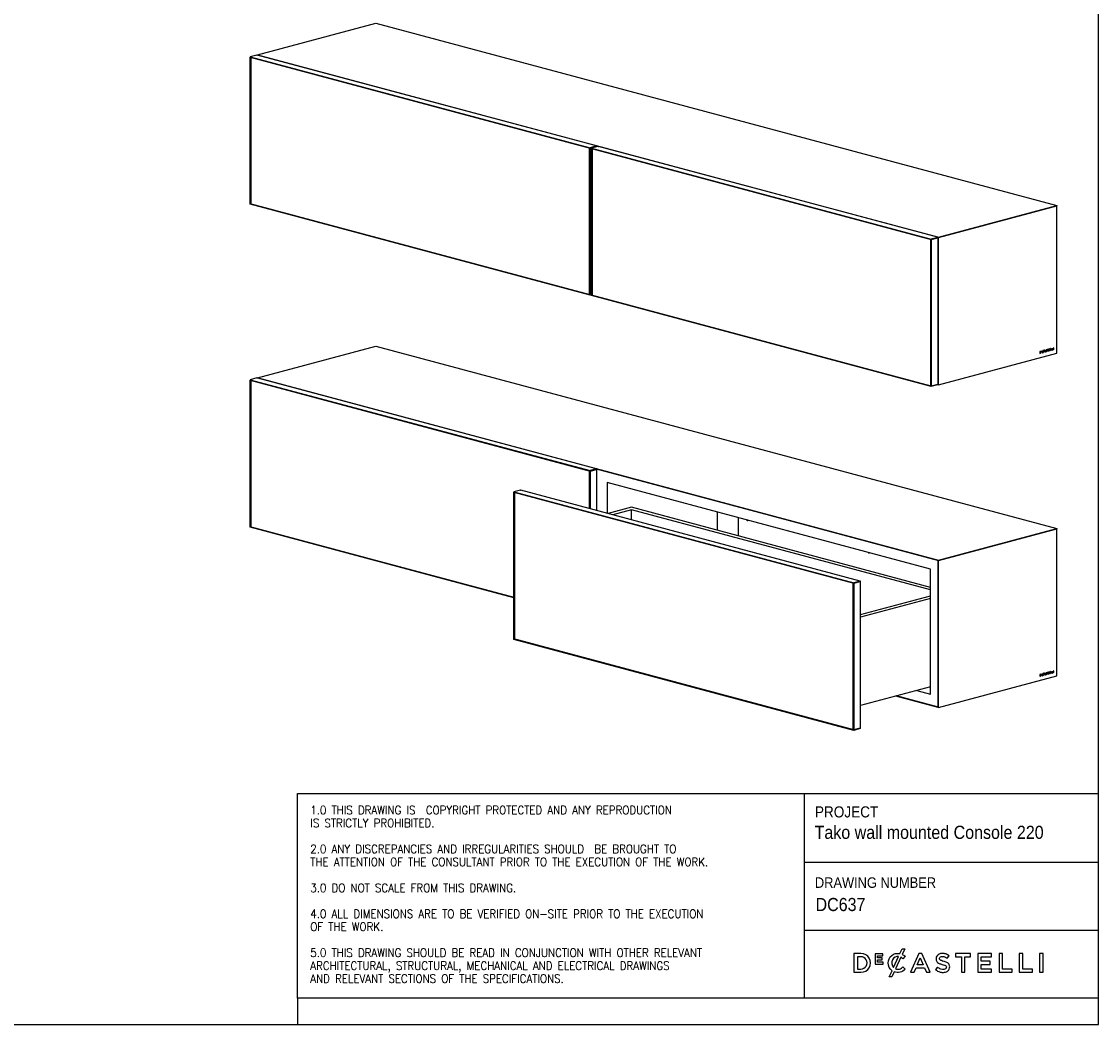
# Model space of a CAD drawing. Header units: millimetres. Extents: x 60 to 4980, y 60 to 3504.
# Tile 2 of 3: x 2520 to 4980, y 60 to 2352. Entities that reach past the tile are written whole.
import ezdxf

# ---------------------------------------------------------------- set-up
doc = ezdxf.new("R2010")
doc.units = ezdxf.units.MM
doc.header["$LTSCALE"] = 12
doc.linetypes.add('SLD-Solido', pattern=[0])
doc.layers.add('NOTE', color=3, linetype='SLD-Solido')
doc.layers.add('SCHIZZI', color=9, linetype='Continuous')
doc.styles.add('SLDTEXTSTYLE0', font='GOTHIC.TTF', dxfattribs={"width": 0.913})
doc.styles.add('SLDTEXTSTYLE1', font='romans__.ttf', dxfattribs={"width": 0.893})

msp = doc.modelspace()

# ---------------------------------------------------------------- linework, layer by layer
for p, q in [((3059.21, 2276.3), (3329.33, 2348.66)), ((3329.33, 2348.66), (4884.96, 1931.89)), ((3057.44, 2275.82), (3042.6, 2271.84)), ((3042.6, 2271.84), (3818.64, 2063.93)), ((3042.6, 2271.84), (3042.6, 2270.88)), ((3042.6, 2270.88), (3818.64, 2062.97)), ((3042.6, 2270.78), (3042.77, 2270.83)), ((3042.6, 2270.78), (3043.3, 2270.6)), ((3042.6, 1935.7), (3042.6, 2270.78)), ((3043.48, 2270.64), (3043.3, 2270.6)), ((3043.3, 1935.51), (3043.3, 2270.6)), ((3044.36, 2270.3), (3043.66, 2270.12)), ((3817.58, 2062.77), (3043.66, 2270.12)), ((3043.66, 2270.12), (3043.66, 1935.8)), ((3817.94, 2063.06), (3044.36, 2270.3)), ((3047.06, 2269.69), (3046.87, 2269.63)), ((3057.44, 2275.82), (3058.3, 2275.73)), ((3833.67, 2068.01), (3058.3, 2275.74)), ((3059.21, 2276.3), (4614.85, 1859.52)), ((3059.21, 2275.49), (3059.21, 2276.3)), ((3833.49, 2067.91), (3818.64, 2063.93)), ((3833.49, 2066.95), (3818.64, 2062.97)), ((3818.64, 2062.87), (3833.49, 2066.85)), ((3837.03, 2066.96), (3822.18, 2062.99)), ((3833.49, 2066.85), (3833.28, 2066.91)), ((3833.49, 2067.91), (3833.49, 2066.95)), ((3836.1, 2066.71), (3833.74, 2067.35)), ((3833.78, 2067.82), (3837, 2066.96)), ((3834.08, 2066.17), (3834.08, 2066.8)), ((3837.03, 2066.96), (3837.88, 2066.87)), ((4613.26, 1859.15), (3837.88, 2066.88)), ((3817.94, 2062.87), (3817.58, 2062.77)), ((3817.58, 1728.46), (3817.58, 2062.77)), ((3818.12, 2063.11), (3817.94, 2063.06)), ((3818.64, 2062.87), (3817.94, 2063.06)), ((3817.94, 2063.06), (3817.94, 1727.98)), ((3818.64, 2063.93), (3818.64, 2062.97)), ((3818.64, 2062.87), (3818.64, 1727.79)), ((3822.18, 2062.99), (4598.23, 1855.07)), ((3822.18, 2062.99), (3822.18, 2062.02)), ((3822.18, 2062.02), (4598.23, 1854.11)), ((3822.18, 2061.93), (3822.36, 2061.97)), ((3822.18, 2061.93), (3822.89, 2061.74)), ((3822.18, 1726.84), (3822.18, 2061.93)), ((3823.07, 2061.78), (3822.89, 2061.74)), ((3822.89, 1726.65), (3822.89, 2061.74)), ((3823.95, 2061.45), (3823.24, 2061.26)), ((4597.17, 1853.91), (3823.24, 2061.26)), ((3823.24, 2061.26), (3823.24, 1726.94)), ((4597.52, 1854.2), (3823.95, 2061.45)), ((3826.65, 2060.83), (3826.45, 2060.77)), ((3042.6, 1935.7), (3043.3, 1935.51)), ((3042.77, 1935.65), (3042.6, 1935.6)), ((3818.64, 1727.69), (3042.6, 1935.6)), ((3042.6, 1934.64), (3042.6, 1935.6)), ((3818.64, 1726.73), (3042.6, 1934.64)), ((3044.02, 1935.7), (3043.3, 1935.51)), ((3043.66, 1935.8), (3817.58, 1728.46)), ((4614.85, 1859.52), (4884.96, 1931.89)), ((4614.85, 1858.56), (4884.96, 1930.93)), ((4884.96, 1931.89), (4884.96, 1930.93)), ((4884.96, 1594.69), (4884.96, 1930.93)), ((4597.52, 1854.01), (4597.17, 1853.91)), ((4597.17, 1519.6), (4597.17, 1853.91)), ((4597.7, 1854.25), (4597.52, 1854.2)), ((4598.23, 1854.01), (4597.52, 1854.2)), ((4597.52, 1854.2), (4597.52, 1519.12)), ((4613.08, 1859.05), (4598.23, 1855.07)), ((4613.08, 1858.09), (4598.23, 1854.11)), ((4598.23, 1854.01), (4613.08, 1857.99)), ((4598.23, 1855.07), (4598.23, 1854.11)), ((4598.23, 1854.01), (4598.23, 1518.93)), ((4613.08, 1857.99), (4612.9, 1858.04)), ((4613.08, 1859.05), (4613.08, 1858.09)), ((4613.79, 1858.36), (4613.32, 1858.49)), ((4613.36, 1858.96), (4614.85, 1858.56)), ((4613.67, 1523.72), (4613.67, 1857.94)), ((4613.79, 1858.36), (4614.14, 1858.46)), ((4613.79, 1524.05), (4613.79, 1858.36)), ((4614.14, 1522.51), (4614.14, 1858.75)), ((4614.14, 1858.75), (4614.85, 1858.56)), ((4614.85, 1859.52), (4614.85, 1858.56)), ((4614.85, 1522.32), (4614.85, 1858.56)), ((3817.94, 1728.55), (3817.58, 1728.46)), ((3818.64, 1727.79), (3817.94, 1727.98)), ((3818.64, 1727.79), (3822.18, 1728.73)), ((3822.18, 1728.64), (3818.64, 1727.69)), ((3818.64, 1726.73), (3818.64, 1727.69)), ((3822.18, 1727.67), (3818.64, 1726.73)), ((3822.18, 1726.84), (3822.89, 1726.65)), ((3822.36, 1726.79), (3822.18, 1726.74)), ((4598.23, 1518.83), (3822.18, 1726.74)), ((3822.18, 1725.78), (3822.18, 1726.74)), ((4598.23, 1517.87), (3822.18, 1725.78)), ((3823.61, 1726.84), (3822.89, 1726.65)), ((3823.24, 1726.94), (4597.17, 1519.6)), ((3059.21, 1538.18), (3329.33, 1610.55)), ((3329.33, 1610.55), (4884.96, 1193.78)), ((4851, 1599.43), (4849.7, 1599.08)), ((4849.7, 1599.08), (4849.7, 1596.73)), ((4849.87, 1598.78), (4850.79, 1599.03)), ((4850.79, 1599.03), (4850.79, 1599.37)), ((4850.79, 1599.03), (4851, 1598.97)), ((4851, 1598.97), (4851, 1599.43)), ((4852.78, 1596.75), (4853.63, 1599.5)), ((4852.9, 1596.59), (4853.79, 1599.49)), ((4853.11, 1596.53), (4854, 1599.43)), ((4853.42, 1599.56), (4853.63, 1599.5)), ((4853.79, 1599.49), (4854, 1599.43)), ((4854.23, 1601.47), (4853.86, 1600.25)), ((4854.02, 1600.24), (4854.41, 1601.52)), ((4854.02, 1600.24), (4854.23, 1600.19)), ((4854.18, 1599.32), (4854.5, 1599.91)), ((4854.23, 1600.19), (4854.66, 1601.58)), ((4854.66, 1601.58), (4854.23, 1601.47)), ((4854.33, 1599.19), (4854.35, 1599.18)), ((4854.35, 1599.18), (4854.71, 1599.85)), ((4854.5, 1599.91), (4854.49, 1599.92)), ((4854.5, 1599.91), (4854.71, 1599.85)), ((4854.71, 1599.85), (4854.7, 1599.86)), ((4857.02, 1601.1), (4855.65, 1596.47)), ((4857.06, 1600.27), (4856.56, 1598.53)), ((4857.27, 1600.21), (4856.77, 1598.47)), ((4857.54, 1601.24), (4857.02, 1601.1)), ((4857.06, 1600.27), (4857.27, 1600.21)), ((4857.78, 1598.75), (4857.27, 1600.21)), ((4858.7, 1597.4), (4857.37, 1601.19)), ((4857.55, 1601.23), (4857.54, 1601.24)), ((4858.91, 1597.34), (4857.55, 1601.23)), ((4859.92, 1600.67), (4859.92, 1600.66)), ((4860.28, 1600.93), (4860.28, 1600.95)), ((4860.5, 1600.88), (4860.5, 1600.89)), ((4860.56, 1600.55), (4860.82, 1600.48)), ((4861.37, 1599.61), (4861.11, 1599.68)), ((4861.43, 1601.49), (4861.17, 1601.56)), ((4861.9, 1602.02), (4861.6, 1602.2)), ((4861.61, 1601.34), (4861.92, 1602.01)), ((4861.64, 1599.23), (4861.64, 1599.21)), ((4861.81, 1601.29), (4861.82, 1601.28)), ((4861.82, 1601.28), (4862.13, 1601.95)), ((4861.92, 1602.01), (4861.9, 1602.02)), ((4861.92, 1602.01), (4862.13, 1601.95)), ((4862, 1599.5), (4862, 1599.51)), ((4862.13, 1601.95), (4862.12, 1601.96)), ((4862.21, 1599.44), (4862.21, 1599.45)), ((4865.72, 1603.4), (4863.2, 1602.72)), ((4863.2, 1602.72), (4863.2, 1602)), ((4863.2, 1602.11), (4863.96, 1602.32)), ((4863.2, 1602), (4864.17, 1602.26)), ((4863.96, 1602.32), (4864.17, 1602.26)), ((4864.17, 1602.26), (4864.17, 1598.75)), ((4864.54, 1602.47), (4865.51, 1602.73)), ((4864.54, 1598.96), (4864.54, 1602.47)), ((4864.54, 1602.47), (4864.75, 1602.42)), ((4864.75, 1602.42), (4865.72, 1602.68)), ((4864.75, 1598.91), (4864.75, 1602.42)), ((4865.51, 1602.73), (4865.51, 1603.34)), ((4865.51, 1602.73), (4865.72, 1602.68)), ((4865.72, 1602.68), (4865.72, 1603.4)), ((4869.24, 1604.34), (4866.92, 1603.72)), ((4866.92, 1603.72), (4866.92, 1599.49)), ((4866.92, 1599.6), (4869.05, 1600.17)), ((4866.92, 1599.49), (4869.26, 1600.11)), ((4867.28, 1603.23), (4869.02, 1603.7)), ((4867.28, 1602.18), (4867.28, 1603.23)), ((4867.28, 1603.23), (4867.5, 1603.17)), ((4867.28, 1602.18), (4867.5, 1602.13)), ((4867.28, 1601.48), (4868.83, 1601.9)), ((4867.28, 1600.4), (4867.28, 1601.48)), ((4867.28, 1601.48), (4867.5, 1601.43)), ((4867.28, 1600.4), (4867.5, 1600.34)), ((4867.5, 1603.17), (4869.24, 1603.64)), ((4867.5, 1602.13), (4867.5, 1603.17)), ((4869.04, 1602.54), (4867.5, 1602.13)), ((4867.5, 1601.43), (4869.04, 1601.84)), ((4867.5, 1600.34), (4867.5, 1601.43)), ((4869.26, 1600.81), (4867.5, 1600.34)), ((4868.83, 1601.9), (4868.83, 1602.48)), ((4868.83, 1601.9), (4869.04, 1601.84)), ((4869.02, 1603.7), (4869.02, 1604.29)), ((4869.02, 1603.7), (4869.24, 1603.64)), ((4869.04, 1601.84), (4869.04, 1602.54)), ((4869.05, 1600.17), (4869.05, 1600.76)), ((4869.05, 1600.17), (4869.26, 1600.11)), ((4869.24, 1603.64), (4869.24, 1604.34)), ((4869.26, 1600.11), (4869.26, 1600.81)), ((4871.1, 1604.84), (4870.53, 1604.69)), ((4870.53, 1604.69), (4870.53, 1600.45)), ((4870.53, 1600.57), (4872.5, 1601.1)), ((4870.53, 1600.45), (4872.72, 1601.04)), ((4870.89, 1601.38), (4870.89, 1604.78)), ((4870.89, 1601.38), (4871.1, 1601.32)), ((4871.1, 1601.32), (4871.1, 1604.84)), ((4872.72, 1601.75), (4871.1, 1601.32)), ((4872.5, 1601.1), (4872.5, 1601.7)), ((4872.5, 1601.1), (4872.72, 1601.04)), ((4872.72, 1601.04), (4872.72, 1601.75)), ((4874.48, 1605.75), (4873.91, 1605.59)), ((4873.91, 1605.59), (4873.91, 1601.36)), ((4873.91, 1601.47), (4875.89, 1602)), ((4873.91, 1601.36), (4876.1, 1601.95)), ((4874.27, 1602.28), (4874.27, 1605.69)), ((4874.27, 1602.28), (4874.48, 1602.23)), ((4874.48, 1602.23), (4874.48, 1605.75)), ((4876.1, 1602.66), (4874.48, 1602.23)), ((4875.89, 1602), (4875.89, 1602.6)), ((4875.89, 1602), (4876.1, 1601.95)), ((4876.1, 1601.95), (4876.1, 1602.66)), ((4877.89, 1606.66), (4877.32, 1606.51)), ((4877.32, 1606.51), (4877.32, 1602.27)), ((4877.32, 1602.39), (4877.68, 1602.48)), ((4877.32, 1602.27), (4877.89, 1602.43)), ((4877.68, 1602.48), (4877.68, 1606.6)), ((4877.68, 1602.48), (4877.89, 1602.43)), ((4877.89, 1602.43), (4877.89, 1606.66)), ((4614.85, 1522.32), (4884.96, 1594.69)), ((4847.3, 1598.46), (4846.13, 1598.15)), ((4846.13, 1598.15), (4846.13, 1593.92)), ((4846.13, 1594.03), (4847.08, 1594.29)), ((4846.13, 1593.92), (4847.3, 1594.23)), ((4847.08, 1597.81), (4846.49, 1597.65)), ((4846.49, 1597.65), (4846.49, 1594.84)), ((4846.49, 1597.65), (4846.7, 1597.59)), ((4846.49, 1594.84), (4846.7, 1594.78)), ((4847.3, 1597.75), (4846.7, 1597.59)), ((4846.7, 1597.59), (4846.7, 1594.78)), ((4846.7, 1594.78), (4847.3, 1594.94)), ((4847.75, 1597.75), (4847.49, 1597.82)), ((4848.35, 1596.62), (4848.35, 1596.63)), ((4848.73, 1596.85), (4848.73, 1596.86)), ((4848.95, 1596.79), (4848.95, 1596.8)), ((4849.7, 1596.84), (4850.81, 1597.14)), ((4849.7, 1596.73), (4851.02, 1597.08)), ((4849.87, 1598.3), (4849.87, 1598.78)), ((4849.87, 1598.78), (4850.08, 1598.72)), ((4849.87, 1598.3), (4850.08, 1598.25)), ((4849.87, 1597.84), (4850.68, 1598.06)), ((4849.87, 1597.35), (4849.87, 1597.84)), ((4849.87, 1597.84), (4850.08, 1597.79)), ((4849.87, 1597.35), (4850.08, 1597.29)), ((4850.08, 1598.72), (4851, 1598.97)), ((4850.08, 1598.25), (4850.08, 1598.72)), ((4850.89, 1598.46), (4850.08, 1598.25)), ((4850.08, 1597.79), (4850.89, 1598)), ((4850.08, 1597.29), (4850.08, 1597.79)), ((4851.02, 1597.54), (4850.08, 1597.29)), ((4850.68, 1598.06), (4850.68, 1598.41)), ((4850.68, 1598.06), (4850.89, 1598)), ((4850.81, 1597.14), (4850.81, 1597.49)), ((4850.81, 1597.14), (4851.02, 1597.08)), ((4850.89, 1598), (4850.89, 1598.46)), ((4851.02, 1597.08), (4851.02, 1597.54)), ((4851.88, 1597.58), (4851.88, 1597.56)), ((4852.54, 1595.95), (4852.07, 1594.44)), ((4852.07, 1594.44), (4852.51, 1594.55)), ((4852.11, 1594.56), (4852.29, 1594.61)), ((4852.27, 1597.81), (4852.27, 1597.79)), ((4852.29, 1594.61), (4852.68, 1595.85)), ((4852.29, 1594.61), (4852.51, 1594.55)), ((4852.48, 1597.75), (4852.48, 1597.74)), ((4852.51, 1594.55), (4852.89, 1595.8)), ((4852.57, 1596.81), (4852.78, 1596.75)), ((4852.68, 1595.85), (4852.89, 1595.8)), ((4852.9, 1596.59), (4853.11, 1596.53)), ((4854.52, 1596.97), (4854.3, 1597.22)), ((4854.37, 1597.32), (4854.36, 1597.31)), ((4854.73, 1596.91), (4854.37, 1597.32)), ((4854.51, 1596.95), (4854.52, 1596.97)), ((4854.52, 1596.97), (4854.73, 1596.91)), ((4854.72, 1596.9), (4854.73, 1596.91)), ((4855.65, 1596.47), (4856.24, 1596.63)), ((4855.69, 1596.59), (4856.03, 1596.68)), ((4856.03, 1596.68), (4856.34, 1597.78)), ((4856.03, 1596.68), (4856.24, 1596.63)), ((4856.24, 1596.63), (4856.56, 1597.72)), ((4856.34, 1597.78), (4857.78, 1598.16)), ((4856.34, 1597.78), (4856.56, 1597.72)), ((4856.56, 1598.53), (4856.77, 1598.47)), ((4856.56, 1597.72), (4857.99, 1598.11)), ((4856.77, 1598.47), (4857.78, 1598.75)), ((4857.78, 1598.16), (4857.99, 1598.11)), ((4857.99, 1598.11), (4858.3, 1597.18)), ((4858.27, 1597.28), (4858.7, 1597.4)), ((4858.3, 1597.18), (4858.91, 1597.34)), ((4858.7, 1597.4), (4858.91, 1597.34)), ((4860.14, 1598.86), (4859.8, 1598.21)), ((4859.8, 1598.21), (4859.81, 1598.2)), ((4860.15, 1598.85), (4860.14, 1598.86)), ((4860.14, 1598.85), (4860.15, 1598.85)), ((4860.4, 1598.62), (4860.67, 1598.55)), ((4864.17, 1598.86), (4864.54, 1598.96)), ((4864.17, 1598.75), (4864.75, 1598.91)), ((4864.54, 1598.96), (4864.75, 1598.91)), ((3057.44, 1537.71), (3042.6, 1533.73)), ((3042.6, 1533.73), (3818.64, 1325.82)), ((3042.6, 1533.73), (3042.6, 1532.77)), ((3042.6, 1532.77), (3818.64, 1324.85)), ((3042.6, 1532.67), (3042.77, 1532.72)), ((3042.6, 1532.67), (3043.3, 1532.48)), ((3042.6, 1197.58), (3042.6, 1532.67)), ((3043.48, 1532.53), (3043.3, 1532.48)), ((3043.3, 1197.39), (3043.3, 1532.48)), ((3044.36, 1532.19), (3043.66, 1532)), ((3817.58, 1324.66), (3043.66, 1532)), ((3043.66, 1532), (3043.66, 1197.69)), ((3817.94, 1324.94), (3044.36, 1532.19)), ((3047.06, 1531.57), (3046.87, 1531.52)), ((3057.44, 1537.71), (3058.3, 1537.61)), ((3833.67, 1329.89), (3058.3, 1537.62)), ((3059.21, 1538.18), (4614.85, 1121.41)), ((3059.21, 1537.38), (3059.21, 1538.18)), ((4597.52, 1519.69), (4597.17, 1519.6)), ((4598.23, 1518.93), (4597.52, 1519.12)), ((4598.23, 1518.93), (4613.08, 1522.91)), ((4613.08, 1522.81), (4598.23, 1518.83)), ((4613.08, 1521.85), (4598.23, 1517.87)), ((4598.23, 1517.87), (4598.23, 1518.83)), ((4613.08, 1521.85), (4613.08, 1522.81)), ((4614.14, 1522.51), (4613.08, 1522.79)), ((4614.14, 1523.47), (4613.62, 1523.61)), ((4613.67, 1524.08), (4613.79, 1524.05)), ((4613.79, 1524.05), (4614.14, 1524.14)), ((4614.14, 1523.47), (4614.14, 1522.51)), ((4614.85, 1522.32), (4614.14, 1522.51)), ((3833.49, 1329.8), (3818.64, 1325.82)), ((3833.49, 1328.83), (3818.64, 1324.85)), ((3818.64, 1324.76), (3833.49, 1328.74)), ((3833.49, 1328.74), (3833.28, 1328.79)), ((3833.49, 1329.8), (3833.49, 1328.83)), ((4613.79, 1120.25), (3833.6, 1329.27)), ((3833.78, 1329.7), (4614.85, 1120.45)), ((3834.08, 1234.79), (3834.08, 1328.68)), ((3817.94, 1324.75), (3817.58, 1324.66)), ((3817.58, 1239.21), (3817.58, 1324.66)), ((3818.12, 1325), (3817.94, 1324.95)), ((3818.64, 1324.76), (3817.94, 1324.95)), ((3817.94, 1324.95), (3817.94, 1239.11)), ((3818.64, 1325.82), (3818.64, 1324.85)), ((3818.64, 1324.76), (3818.64, 1238.92)), ((3659.74, 1281.35), (3644.9, 1277.37)), ((3659.74, 1281.35), (3660.6, 1281.26)), ((4435.97, 1073.53), (3660.6, 1281.27)), ((4596.11, 1100.9), (3857.54, 1298.77)), ((3857.54, 1298.77), (3857.54, 1228.51)), ((3644.9, 1277.37), (4420.95, 1069.46)), ((3644.9, 1277.37), (3644.9, 1276.41)), ((3644.9, 1276.41), (4420.95, 1068.5)), ((3644.9, 1276.31), (3645.08, 1276.36)), ((3644.9, 1276.31), (3645.6, 1276.12)), ((3644.9, 941.23), (3644.9, 1276.31)), ((3645.78, 1276.17), (3645.6, 1276.12)), ((3645.6, 941.04), (3645.6, 1276.12)), ((3646.66, 1275.83), (3645.96, 1275.64)), ((4419.88, 1068.3), (3645.96, 1275.64)), ((3645.96, 1275.64), (3645.96, 941.33)), ((4420.24, 1068.58), (3646.66, 1275.83)), ((3649.36, 1275.21), (3649.17, 1275.16)), ((3913.24, 1242.05), (3860.1, 1227.82)), ((3913.24, 1236.37), (3870.71, 1224.98)), ((4596.11, 1059.11), (3913.24, 1242.05)), ((4596.11, 1053.42), (3913.24, 1236.37)), ((3913.24, 1213.58), (3913.24, 1236.37)), ((4109.27, 1231.33), (4109.27, 1189.54)), ((4156.82, 1218.59), (4156.82, 1176.8)), ((3042.6, 1197.58), (3043.3, 1197.39)), ((3042.77, 1197.54), (3042.6, 1197.49)), ((3644.9, 1036.12), (3042.6, 1197.49)), ((3042.6, 1196.52), (3042.6, 1197.49)), ((3644.9, 1035.16), (3042.6, 1196.52)), ((3044.02, 1197.59), (3043.3, 1197.39)), ((3043.66, 1197.69), (3644.9, 1036.61)), ((4614.85, 1121.41), (4884.96, 1193.78)), ((4614.85, 1120.45), (4884.96, 1192.81)), ((4884.96, 1193.78), (4884.96, 1192.81)), ((4884.96, 856.57), (4884.96, 1192.81)), ((4613.79, 1120.25), (4614.14, 1120.34)), ((4613.79, 785.93), (4613.79, 1120.25)), ((4614.14, 784.39), (4614.14, 1120.64)), ((4614.14, 1120.64), (4614.85, 1120.45)), ((4614.85, 1121.41), (4614.85, 1120.45)), ((4614.85, 784.2), (4614.85, 1120.45)), ((4596.11, 814.76), (4596.11, 1100.9)), ((4420.24, 1068.39), (4419.88, 1068.3)), ((4419.88, 733.99), (4419.88, 1068.3)), ((4420.42, 1068.64), (4420.24, 1068.59)), ((4420.95, 1068.4), (4420.24, 1068.59)), ((4420.24, 1068.59), (4420.24, 733.51)), ((4435.79, 1073.44), (4420.95, 1069.46)), ((4435.79, 1072.48), (4420.95, 1068.5)), ((4420.95, 1068.4), (4435.79, 1072.38)), ((4420.95, 1069.46), (4420.95, 1068.5)), ((4420.95, 1068.4), (4420.95, 733.32)), ((4435.79, 1072.38), (4435.58, 1072.44)), ((4435.79, 1073.44), (4435.79, 1072.48)), ((4436.38, 738.11), (4436.38, 1072.33)), ((4436.38, 996.69), (4596.11, 1039.49)), ((4596.11, 1033.8), (4436.38, 991.01)), ((3644.9, 941.23), (3645.6, 941.04)), ((3645.08, 941.18), (3644.9, 941.13)), ((4420.95, 733.22), (3644.9, 941.13)), ((3644.9, 940.17), (3644.9, 941.13)), ((4420.95, 732.26), (3644.9, 940.17)), ((3646.32, 941.23), (3645.6, 941.04)), ((3645.96, 941.33), (4419.88, 733.99)), ((4851, 861.31), (4849.7, 860.96)), ((4850.79, 860.91), (4850.79, 861.26)), ((4851, 860.85), (4851, 861.31)), ((4852.78, 858.63), (4853.63, 861.38)), ((4852.9, 858.47), (4853.79, 861.37)), ((4853.11, 858.42), (4854, 861.32)), ((4853.42, 861.44), (4853.63, 861.38)), ((4853.79, 861.37), (4854, 861.32)), ((4854.23, 863.35), (4853.86, 862.13)), ((4854.02, 862.13), (4854.41, 863.4)), ((4854.02, 862.13), (4854.23, 862.07)), ((4854.18, 861.21), (4854.5, 861.79)), ((4854.23, 862.07), (4854.66, 863.47)), ((4854.66, 863.47), (4854.23, 863.35)), ((4854.33, 861.07), (4854.35, 861.06)), ((4854.35, 861.06), (4854.71, 861.74)), ((4854.5, 861.79), (4854.49, 861.8)), ((4854.5, 861.79), (4854.71, 861.74)), ((4854.71, 861.74), (4854.7, 861.75)), ((4857.02, 862.98), (4855.65, 858.35)), ((4857.06, 862.15), (4856.56, 860.42)), ((4857.27, 862.1), (4856.77, 860.36)), ((4857.54, 863.12), (4857.02, 862.98)), ((4857.06, 862.15), (4857.27, 862.1)), ((4857.78, 860.63), (4857.27, 862.1)), ((4858.7, 859.28), (4857.37, 863.08)), ((4857.55, 863.11), (4857.54, 863.12)), ((4858.91, 859.23), (4857.55, 863.11)), ((4859.92, 862.56), (4859.92, 862.54)), ((4860.28, 862.82), (4860.28, 862.83)), ((4860.5, 862.76), (4860.5, 862.77)), ((4860.56, 862.44), (4860.82, 862.36)), ((4861.37, 861.49), (4861.11, 861.56)), ((4861.43, 863.37), (4861.17, 863.44)), ((4861.9, 863.9), (4861.6, 864.09)), ((4861.61, 863.22), (4861.92, 863.9)), ((4861.64, 861.11), (4861.64, 861.1)), ((4861.81, 863.18), (4861.82, 863.17)), ((4861.82, 863.17), (4862.13, 863.84)), ((4861.92, 863.9), (4861.9, 863.9)), ((4861.92, 863.9), (4862.13, 863.84)), ((4862, 861.38), (4862, 861.39)), ((4862.13, 863.84), (4862.12, 863.85)), ((4862.21, 861.32), (4862.21, 861.34)), ((4865.72, 865.29), (4863.2, 864.61)), ((4863.2, 864.61), (4863.2, 863.88)), ((4863.2, 864), (4863.96, 864.2)), ((4863.2, 863.88), (4864.17, 864.15)), ((4863.96, 864.2), (4864.17, 864.15)), ((4864.17, 864.15), (4864.17, 860.64)), ((4864.54, 864.36), (4865.51, 864.62)), ((4864.54, 860.85), (4864.54, 864.36)), ((4864.54, 864.36), (4864.75, 864.3)), ((4864.75, 864.3), (4865.72, 864.56)), ((4864.75, 860.79), (4864.75, 864.3)), ((4865.51, 864.62), (4865.51, 865.23)), ((4865.51, 864.62), (4865.72, 864.56)), ((4865.72, 864.56), (4865.72, 865.29)), ((4869.24, 866.23), (4866.92, 865.61)), ((4866.92, 865.61), (4866.92, 861.37)), ((4866.92, 861.49), (4869.05, 862.06)), ((4866.92, 861.37), (4869.26, 862)), ((4867.28, 865.12), (4869.02, 865.58)), ((4867.28, 864.07), (4867.28, 865.12)), ((4867.28, 865.12), (4867.5, 865.06)), ((4867.28, 864.07), (4867.5, 864.01)), ((4867.28, 863.37), (4868.83, 863.78)), ((4867.28, 862.28), (4867.28, 863.37)), ((4867.28, 863.37), (4867.5, 863.31)), ((4867.28, 862.28), (4867.5, 862.23)), ((4867.5, 865.06), (4869.24, 865.53)), ((4867.5, 864.01), (4867.5, 865.06)), ((4869.04, 864.43), (4867.5, 864.01)), ((4867.5, 863.31), (4869.04, 863.72)), ((4867.5, 862.23), (4867.5, 863.31)), ((4869.26, 862.7), (4867.5, 862.23)), ((4868.83, 863.78), (4868.83, 864.37)), ((4868.83, 863.78), (4869.04, 863.72)), ((4869.02, 865.58), (4869.02, 866.17)), ((4869.02, 865.58), (4869.24, 865.53)), ((4869.04, 863.72), (4869.04, 864.43)), ((4869.05, 862.06), (4869.05, 862.64)), ((4869.05, 862.06), (4869.26, 862)), ((4869.24, 865.53), (4869.24, 866.23)), ((4869.26, 862), (4869.26, 862.7)), ((4871.1, 866.73), (4870.53, 866.57)), ((4870.53, 866.57), (4870.53, 862.34)), ((4870.53, 862.45), (4872.5, 862.98)), ((4870.53, 862.34), (4872.72, 862.93)), ((4870.89, 863.26), (4870.89, 866.67)), ((4870.89, 863.26), (4871.1, 863.2)), ((4871.1, 863.2), (4871.1, 866.73)), ((4872.72, 863.64), (4871.1, 863.2)), ((4872.5, 862.98), (4872.5, 863.58)), ((4872.5, 862.98), (4872.72, 862.93)), ((4872.72, 862.93), (4872.72, 863.64)), ((4874.48, 867.63), (4873.91, 867.48)), ((4873.91, 867.48), (4873.91, 863.24)), ((4873.91, 863.36), (4875.89, 863.89)), ((4873.91, 863.24), (4876.1, 863.83)), ((4874.27, 864.17), (4874.27, 867.57)), ((4874.27, 864.17), (4874.48, 864.11)), ((4874.48, 864.11), (4874.48, 867.63)), ((4876.1, 864.54), (4874.48, 864.11)), ((4875.89, 863.89), (4875.89, 864.49)), ((4875.89, 863.89), (4876.1, 863.83)), ((4876.1, 863.83), (4876.1, 864.54)), ((4877.89, 868.55), (4877.32, 868.39)), ((4877.32, 868.39), (4877.32, 864.16)), ((4877.32, 864.27), (4877.68, 864.37)), ((4877.32, 864.16), (4877.89, 864.31)), ((4877.68, 864.37), (4877.68, 868.49)), ((4877.68, 864.37), (4877.89, 864.31)), ((4877.89, 864.31), (4877.89, 868.55)), ((4614.85, 784.2), (4884.96, 856.57)), ((4847.3, 860.35), (4846.13, 860.04)), ((4846.13, 860.04), (4846.13, 855.8)), ((4846.13, 855.92), (4847.08, 856.17)), ((4846.13, 855.8), (4847.3, 856.11)), ((4847.08, 859.69), (4846.49, 859.53)), ((4846.49, 859.53), (4846.49, 856.73)), ((4846.49, 859.53), (4846.7, 859.48)), ((4846.49, 856.73), (4846.7, 856.67)), ((4847.3, 859.64), (4846.7, 859.48)), ((4846.7, 859.48), (4846.7, 856.67)), ((4846.7, 856.67), (4847.3, 856.83)), ((4847.75, 859.64), (4847.49, 859.71)), ((4848.35, 858.5), (4848.35, 858.51)), ((4848.73, 858.73), (4848.73, 858.74)), ((4848.95, 858.67), (4848.95, 858.69)), ((4849.7, 860.96), (4849.7, 858.62)), ((4849.7, 858.73), (4850.81, 859.02)), ((4849.7, 858.62), (4851.02, 858.97)), ((4849.87, 860.66), (4850.79, 860.91)), ((4849.87, 860.19), (4849.87, 860.66)), ((4849.87, 860.66), (4850.08, 860.61)), ((4849.87, 860.19), (4850.08, 860.13)), ((4849.87, 859.73), (4850.68, 859.94)), ((4849.87, 859.23), (4849.87, 859.73)), ((4849.87, 859.73), (4850.08, 859.67)), ((4849.87, 859.23), (4850.08, 859.18)), ((4850.08, 860.61), (4851, 860.85)), ((4850.08, 860.13), (4850.08, 860.61)), ((4850.89, 860.35), (4850.08, 860.13)), ((4850.08, 859.67), (4850.89, 859.89)), ((4850.08, 859.18), (4850.08, 859.67)), ((4851.02, 859.43), (4850.08, 859.18)), ((4850.68, 859.94), (4850.68, 860.29)), ((4850.68, 859.94), (4850.89, 859.89)), ((4850.79, 860.91), (4851, 860.85)), ((4850.81, 859.02), (4850.81, 859.37)), ((4850.81, 859.02), (4851.02, 858.97)), ((4850.89, 859.89), (4850.89, 860.35)), ((4851.02, 858.97), (4851.02, 859.43)), ((4851.88, 859.46), (4851.88, 859.45)), ((4852.54, 857.84), (4852.07, 856.32)), ((4852.07, 856.32), (4852.51, 856.44)), ((4852.11, 856.44), (4852.29, 856.49)), ((4852.27, 859.69), (4852.27, 859.68)), ((4852.29, 856.49), (4852.68, 857.74)), ((4852.29, 856.49), (4852.51, 856.44)), ((4852.48, 859.63), (4852.48, 859.62)), ((4852.51, 856.44), (4852.89, 857.68)), ((4852.57, 858.69), (4852.78, 858.63)), ((4852.68, 857.74), (4852.89, 857.68)), ((4852.9, 858.47), (4853.11, 858.42)), ((4854.52, 858.86), (4854.3, 859.11)), ((4854.37, 859.21), (4854.36, 859.19)), ((4854.73, 858.8), (4854.37, 859.21)), ((4854.51, 858.84), (4854.52, 858.86)), ((4854.52, 858.86), (4854.73, 858.8)), ((4854.72, 858.78), (4854.73, 858.8)), ((4855.65, 858.35), (4856.24, 858.51)), ((4855.69, 858.48), (4856.03, 858.57)), ((4856.03, 858.57), (4856.34, 859.66)), ((4856.03, 858.57), (4856.24, 858.51)), ((4856.24, 858.51), (4856.56, 859.61)), ((4856.34, 859.66), (4857.78, 860.05)), ((4856.34, 859.66), (4856.56, 859.61)), ((4856.56, 860.42), (4856.77, 860.36)), ((4856.56, 859.61), (4857.99, 859.99)), ((4856.77, 860.36), (4857.78, 860.63)), ((4857.78, 860.05), (4857.99, 859.99)), ((4857.99, 859.99), (4858.3, 859.06)), ((4858.27, 859.17), (4858.7, 859.28)), ((4858.3, 859.06), (4858.91, 859.23)), ((4858.7, 859.28), (4858.91, 859.23)), ((4860.14, 860.74), (4859.8, 860.09)), ((4859.8, 860.09), (4859.81, 860.08)), ((4860.15, 860.73), (4860.14, 860.74)), ((4860.14, 860.74), (4860.15, 860.73)), ((4860.4, 860.51), (4860.67, 860.44)), ((4864.17, 860.75), (4864.54, 860.85)), ((4864.17, 860.64), (4864.75, 860.79)), ((4864.54, 860.85), (4864.75, 860.79)), ((4596.11, 831.48), (4436.38, 788.69)), ((4564.9, 823.12), (4596.11, 814.76)), ((4614.14, 784.39), (4517.25, 810.35)), ((4614.14, 785.36), (4519.04, 810.83)), ((4519.94, 811.08), (4613.79, 785.93)), ((4613.79, 785.93), (4614.14, 786.03)), ((4614.14, 785.36), (4614.14, 784.39)), ((4614.85, 784.2), (4614.14, 784.39)), ((4420.24, 734.08), (4419.88, 733.99)), ((4420.95, 733.32), (4420.24, 733.51)), ((4420.95, 733.32), (4435.79, 737.29)), ((4435.79, 737.2), (4420.95, 733.22)), ((4435.79, 736.23), (4420.95, 732.26)), ((4420.95, 732.26), (4420.95, 733.22)), ((4435.79, 736.23), (4435.79, 737.2))]:
    msp.add_line(p, q)
at = {"flags": 128}
for points in [[(4179.22, 1212.59), (4179.14, 1212.19), (4178.88, 1211.73), (4178.49, 1211.48), (4178.03, 1211.48), (4177.57, 1211.73), (4177.18, 1212.19), (4176.92, 1212.79), (4176.84, 1213.23)], [(4177.67, 1212.15), (4177.35, 1213.02), (4177.34, 1213.09)], [(4456.76, 1138.23), (4456.68, 1137.84), (4456.42, 1137.38), (4456.03, 1137.13), (4455.57, 1137.12), (4455.11, 1137.37), (4454.72, 1137.83), (4454.46, 1138.43), (4454.38, 1138.87)], [(4455.21, 1137.79), (4454.89, 1138.66), (4454.87, 1138.74)]]:
    msp.add_lwpolyline(points, dxfattribs=at)
for centre in [(4179, 1213.27), (4456.54, 1138.91)]:
    msp.add_arc(centre, 1.75, 185.09697, 258.71995)
for points, knots in [([(3834.03, 2066.8), (3833.93, 2066.81), (3833.78, 2066.82), (3833.51, 2066.86), (3833.39, 2066.89), (3833.33, 2066.9)], [0, 0, 0, 0, 0.5849367, 0.8172826, 1, 1, 1, 1]), ([(3833.56, 2066.91), (3833.63, 2067.06), (3833.79, 2067.43), (3833.81, 2067.84), (3833.7, 2068.07), (3833.56, 2067.96), (3833.49, 2067.91)], [0, 0, 0, 0, 0.1956869, 0.4637913, 0.7318956, 1, 1, 1, 1]), ([(3833.49, 2066.85), (3833.53, 2066.85), (3833.61, 2066.84), (3833.72, 2066.83), (3833.81, 2066.82), (3833.9, 2066.81), (3833.98, 2066.8), (3834.04, 2066.8), (3834.08, 2066.8), (3834.08, 2066.8), (3834.08, 2066.8)], [0, 0, 0, 0, 0.10976275, 0.22028769, 0.33321508, 0.44697309, 0.55675052, 0.78003511, 0.89380946, 1, 1, 1, 1]), ([(4613.62, 1857.94), (4613.51, 1857.95), (4613.37, 1857.96), (4613.1, 1858), (4612.97, 1858.03), (4612.92, 1858.04)], [0, 0, 0, 0, 0.5849367, 0.8172826, 1, 1, 1, 1]), ([(4613.15, 1858.05), (4613.21, 1858.2), (4613.38, 1858.57), (4613.39, 1858.98), (4613.28, 1859.21), (4613.15, 1859.1), (4613.08, 1859.05)], [0, 0, 0, 0, 0.1956869, 0.4637913, 0.7318956, 1, 1, 1, 1]), ([(4613.08, 1857.99), (4613.12, 1857.99), (4613.2, 1857.98), (4613.3, 1857.97), (4613.4, 1857.96), (4613.48, 1857.95), (4613.57, 1857.94), (4613.63, 1857.94), (4613.66, 1857.94), (4613.66, 1857.94), (4613.66, 1857.94)], [0, 0, 0, 0, 0.10976275, 0.22028769, 0.33321508, 0.44697309, 0.55675052, 0.78003511, 0.89380946, 1, 1, 1, 1]), ([(4853.86, 1600.25), (4853.75, 1600.25), (4853.62, 1600.23), (4853.49, 1600.2), (4852.57, 1599.95), (4851.88, 1598.82), (4851.88, 1597.58)], [11, 11, 11, 11, 12, 12, 12, 13, 13, 13, 13]), ([(4853.42, 1599.56), (4853.37, 1599.55), (4853.32, 1599.55), (4853.27, 1599.53), (4852.7, 1599.38), (4852.27, 1598.64), (4852.27, 1597.81)], [2, 2, 2, 2, 3, 3, 3, 4, 4, 4, 4]), ([(4853.63, 1599.5), (4853.58, 1599.5), (4853.53, 1599.49), (4853.48, 1599.47), (4852.91, 1599.32), (4852.48, 1598.58), (4852.48, 1597.75)], [2, 2, 2, 2, 3, 3, 3, 4, 4, 4, 4]), ([(4859.81, 1598.2), (4860.17, 1597.85), (4860.62, 1597.74), (4861.1, 1597.87), (4861.78, 1598.05), (4862.21, 1598.67), (4862.21, 1599.44)], [18, 18, 18, 18, 19, 19, 19, 20, 20, 20, 20]), ([(4862.12, 1601.96), (4861.79, 1602.23), (4861.42, 1602.31), (4860.99, 1602.19), (4860.36, 1602.02), (4859.92, 1601.4), (4859.92, 1600.67)], [7, 7, 7, 7, 8, 8, 8, 9, 9, 9, 9]), ([(4861.64, 1599.21), (4861.64, 1598.91), (4861.44, 1598.65), (4861.11, 1598.57), (4860.77, 1598.47), (4860.47, 1598.56), (4860.15, 1598.85)], [13, 13, 13, 13, 14, 14, 14, 15, 15, 15, 15]), ([(4860.19, 1597.94), (4860.3, 1597.91), (4860.6, 1597.83), (4861.14, 1597.97), (4861.66, 1598.36), (4861.96, 1598.95), (4861.99, 1599.31), (4862, 1599.5)], [0, 0, 0, 0, 0.15603579, 0.41089524, 0.67397877, 0.83203758, 1, 1, 1, 1]), ([(4860.28, 1600.95), (4860.29, 1601.02), (4860.3, 1601.16), (4860.42, 1601.35), (4860.58, 1601.48), (4860.84, 1601.59), (4861.06, 1601.62), (4861.19, 1601.55), (4861.19, 1601.55)], [0, 0, 0, 0, 0.1341221, 0.2690776, 0.4230039, 0.6051783, 0.9849587, 1, 1, 1, 1]), ([(4860.58, 1600.55), (4860.52, 1600.57), (4860.41, 1600.6), (4860.3, 1600.74), (4860.29, 1600.87), (4860.28, 1600.93)], [0, 0, 0, 0, 0.43350191, 0.71661729, 1, 1, 1, 1]), ([(4860.5, 1600.89), (4860.5, 1601.17), (4860.69, 1601.42), (4860.98, 1601.5), (4861.26, 1601.57), (4861.53, 1601.5), (4861.81, 1601.29)], [2, 2, 2, 2, 3, 3, 3, 4, 4, 4, 4]), ([(4860.75, 1599.72), (4860.88, 1599.73), (4861.02, 1599.73), (4861.13, 1599.67), (4861.14, 1599.67)], [0, 0, 0, 0, 0.9912731, 1, 1, 1, 1]), ([(4862, 1599.51), (4861.99, 1599.67), (4861.97, 1600), (4861.72, 1600.3), (4861.51, 1600.41), (4861.39, 1600.43), (4861.38, 1600.43)], [0, 0, 0, 0, 0.3334488, 0.6578396, 0.9698241, 1, 1, 1, 1]), ([(4847.51, 1597.81), (4847.5, 1597.81), (4847.37, 1597.88), (4847.22, 1597.84), (4847.08, 1597.81)], [0, 0, 0, 0, 0.1279301, 1, 1, 1, 1]), ([(4848.73, 1596.86), (4848.7, 1597.17), (4848.65, 1597.78), (4848.24, 1598.36), (4847.9, 1598.47), (4847.76, 1598.52)], [0, 0, 0, 0, 0.3870103, 0.7551365, 1, 1, 1, 1]), ([(4852.68, 1595.85), (4852.85, 1595.81), (4853.05, 1595.81), (4853.25, 1595.87), (4853.77, 1596.01), (4854.14, 1596.32), (4854.51, 1596.95)], [18, 18, 18, 18, 19, 19, 19, 20, 20, 20, 20]), ([(4852.89, 1595.8), (4853.06, 1595.75), (4853.26, 1595.76), (4853.46, 1595.81), (4853.98, 1595.95), (4854.35, 1596.26), (4854.72, 1596.9)], [18, 18, 18, 18, 19, 19, 19, 20, 20, 20, 20]), ([(4854.36, 1597.31), (4854.09, 1596.9), (4853.86, 1596.63), (4853.48, 1596.53), (4853.35, 1596.5), (4853.23, 1596.5), (4853.11, 1596.53)], [0, 0, 0, 0, 1, 1, 1, 2, 2, 2, 2]), ([(4860.43, 1598.63), (4860.38, 1598.64), (4860.26, 1598.66), (4860.16, 1598.74), (4860.11, 1598.79)], [0, 0, 0, 0, 0.3979849, 1, 1, 1, 1]), ([(4613.64, 1523.72), (4613.64, 1523.62), (4613.63, 1523.4), (4613.38, 1523.12), (4613.15, 1522.96), (4613.08, 1522.91)], [0, 0, 0, 0, 0.3408022, 0.7872051, 1, 1, 1, 1]), ([(4613.08, 1521.85), (4613.14, 1521.96), (4613.27, 1522.18), (4613.39, 1522.68), (4613.36, 1523.05), (4613.36, 1523.14)], [0, 0, 0, 0, 0.4272517, 0.8545034, 1, 1, 1, 1]), ([(3834.03, 1328.69), (3833.93, 1328.69), (3833.78, 1328.71), (3833.51, 1328.75), (3833.39, 1328.78), (3833.33, 1328.79)], [0, 0, 0, 0, 0.5849367, 0.8172826, 1, 1, 1, 1]), ([(3833.56, 1328.79), (3833.63, 1328.95), (3833.79, 1329.32), (3833.81, 1329.73), (3833.7, 1329.95), (3833.56, 1329.85), (3833.49, 1329.8)], [0, 0, 0, 0, 0.1956869, 0.4637913, 0.7318956, 1, 1, 1, 1]), ([(3833.49, 1328.74), (3833.53, 1328.73), (3833.61, 1328.72), (3833.72, 1328.71), (3833.81, 1328.7), (3833.89, 1328.7), (3833.97, 1328.69), (3834, 1328.69), (3834.02, 1328.69)], [0, 0, 0, 0, 0.1576033, 0.3166797, 0.4776879, 0.6402265, 0.7884116, 1, 1, 1, 1]), ([(3834.04, 1328.69), (3834.05, 1328.68), (3834.07, 1328.68), (3834.08, 1328.68), (3834.08, 1328.68), (3834.08, 1328.68)], [0, 0, 0, 0, 0.5939641, 0.8831714, 1, 1, 1, 1]), ([(4436.33, 1072.33), (4436.23, 1072.34), (4436.08, 1072.35), (4435.81, 1072.39), (4435.69, 1072.42), (4435.63, 1072.43)], [0, 0, 0, 0, 0.5849367, 0.8172826, 1, 1, 1, 1]), ([(4435.86, 1072.44), (4435.93, 1072.59), (4436.09, 1072.96), (4436.11, 1073.37), (4436, 1073.6), (4435.86, 1073.49), (4435.79, 1073.44)], [0, 0, 0, 0, 0.1956869, 0.4637913, 0.7318956, 1, 1, 1, 1]), ([(4435.79, 1072.38), (4435.83, 1072.37), (4435.91, 1072.37), (4436.02, 1072.35), (4436.12, 1072.35), (4436.19, 1072.34), (4436.27, 1072.33), (4436.3, 1072.33), (4436.32, 1072.33)], [0, 0, 0, 0, 0.1576033, 0.3166797, 0.4776879, 0.6402265, 0.7884116, 1, 1, 1, 1]), ([(4436.34, 1072.33), (4436.35, 1072.33), (4436.37, 1072.33), (4436.38, 1072.33), (4436.38, 1072.33), (4436.38, 1072.33)], [0, 0, 0, 0, 0.5939641, 0.8831714, 1, 1, 1, 1]), ([(4853.86, 862.13), (4853.75, 862.13), (4853.62, 862.12), (4853.49, 862.08), (4852.57, 861.84), (4851.88, 860.71), (4851.88, 859.46)], [11, 11, 11, 11, 12, 12, 12, 13, 13, 13, 13]), ([(4853.42, 861.44), (4853.37, 861.44), (4853.32, 861.43), (4853.27, 861.42), (4852.7, 861.26), (4852.27, 860.52), (4852.27, 859.69)], [2, 2, 2, 2, 3, 3, 3, 4, 4, 4, 4]), ([(4853.63, 861.38), (4853.58, 861.38), (4853.53, 861.37), (4853.48, 861.36), (4852.91, 861.21), (4852.48, 860.47), (4852.48, 859.63)], [2, 2, 2, 2, 3, 3, 3, 4, 4, 4, 4]), ([(4859.81, 860.08), (4860.17, 859.74), (4860.62, 859.62), (4861.1, 859.75), (4861.78, 859.93), (4862.21, 860.55), (4862.21, 861.32)], [18, 18, 18, 18, 19, 19, 19, 20, 20, 20, 20]), ([(4862.12, 863.85), (4861.79, 864.12), (4861.42, 864.19), (4860.99, 864.08), (4860.36, 863.91), (4859.92, 863.28), (4859.92, 862.56)], [7, 7, 7, 7, 8, 8, 8, 9, 9, 9, 9]), ([(4861.64, 861.1), (4861.64, 860.79), (4861.44, 860.54), (4861.11, 860.45), (4860.77, 860.36), (4860.47, 860.45), (4860.15, 860.73)], [13, 13, 13, 13, 14, 14, 14, 15, 15, 15, 15]), ([(4860.19, 859.82), (4860.3, 859.79), (4860.6, 859.72), (4861.14, 859.85), (4861.66, 860.24), (4861.96, 860.84), (4861.99, 861.2), (4862, 861.38)], [0, 0, 0, 0, 0.15603579, 0.41089524, 0.67397877, 0.83203758, 1, 1, 1, 1]), ([(4860.28, 862.83), (4860.29, 862.9), (4860.3, 863.04), (4860.42, 863.23), (4860.58, 863.37), (4860.84, 863.47), (4861.06, 863.5), (4861.19, 863.44), (4861.19, 863.43)], [0, 0, 0, 0, 0.1341221, 0.2690776, 0.4230039, 0.6051783, 0.9849587, 1, 1, 1, 1]), ([(4860.58, 862.43), (4860.52, 862.45), (4860.41, 862.48), (4860.3, 862.63), (4860.29, 862.76), (4860.28, 862.82)], [0, 0, 0, 0, 0.43350191, 0.71661729, 1, 1, 1, 1]), ([(4860.5, 862.77), (4860.5, 863.06), (4860.69, 863.3), (4860.98, 863.38), (4861.26, 863.45), (4861.53, 863.39), (4861.81, 863.18)], [2, 2, 2, 2, 3, 3, 3, 4, 4, 4, 4]), ([(4860.75, 861.61), (4860.88, 861.61), (4861.02, 861.61), (4861.13, 861.56), (4861.14, 861.56)], [0, 0, 0, 0, 0.9912731, 1, 1, 1, 1]), ([(4862, 861.39), (4861.99, 861.56), (4861.97, 861.88), (4861.72, 862.18), (4861.51, 862.29), (4861.39, 862.31), (4861.38, 862.31)], [0, 0, 0, 0, 0.3334488, 0.6578396, 0.9698241, 1, 1, 1, 1]), ([(4847.51, 859.69), (4847.5, 859.7), (4847.37, 859.76), (4847.22, 859.73), (4847.08, 859.69)], [0, 0, 0, 0, 0.1279301, 1, 1, 1, 1]), ([(4848.73, 858.74), (4848.7, 859.06), (4848.65, 859.67), (4848.24, 860.24), (4847.9, 860.35), (4847.76, 860.4)], [0, 0, 0, 0, 0.3870103, 0.7551365, 1, 1, 1, 1]), ([(4852.68, 857.74), (4852.85, 857.69), (4853.05, 857.7), (4853.25, 857.75), (4853.77, 857.89), (4854.14, 858.21), (4854.51, 858.84)], [18, 18, 18, 18, 19, 19, 19, 20, 20, 20, 20]), ([(4852.89, 857.68), (4853.06, 857.64), (4853.26, 857.64), (4853.46, 857.7), (4853.98, 857.83), (4854.35, 858.15), (4854.72, 858.78)], [18, 18, 18, 18, 19, 19, 19, 20, 20, 20, 20]), ([(4854.36, 859.19), (4854.09, 858.79), (4853.86, 858.52), (4853.48, 858.42), (4853.35, 858.38), (4853.23, 858.39), (4853.11, 858.42)], [0, 0, 0, 0, 1, 1, 1, 2, 2, 2, 2]), ([(4860.43, 860.52), (4860.38, 860.53), (4860.26, 860.54), (4860.16, 860.63), (4860.11, 860.68)], [0, 0, 0, 0, 0.3979849, 1, 1, 1, 1]), ([(4436.36, 738.11), (4436.35, 738.01), (4436.34, 737.79), (4436.1, 737.51), (4435.87, 737.35), (4435.79, 737.29)], [0, 0, 0, 0, 0.3408022, 0.7872051, 1, 1, 1, 1]), ([(4435.79, 736.23), (4435.86, 736.35), (4435.99, 736.57), (4436.11, 737.07), (4436.08, 737.44), (4436.07, 737.53)], [0, 0, 0, 0, 0.4272517, 0.8545034, 1, 1, 1, 1])]:
    msp.add_open_spline(points, degree=3, knots=knots)
for points in [[(4854, 1599.43), (4854.11, 1599.38), (4854.22, 1599.3), (4854.33, 1599.19)], [(4854.49, 1599.92), (4854.36, 1600.05), (4854.22, 1600.17), (4854.02, 1600.24)], [(4854.7, 1599.86), (4854.58, 1599.99), (4854.43, 1600.12), (4854.23, 1600.19)], [(4859.92, 1600.66), (4859.92, 1599.88), (4860.29, 1599.7), (4860.96, 1599.66)], [(4861.21, 1600.43), (4860.65, 1600.46), (4860.5, 1600.56), (4860.5, 1600.88)], [(4860.96, 1599.66), (4861.54, 1599.64), (4861.64, 1599.5), (4861.64, 1599.23)], [(4862.21, 1599.45), (4862.21, 1600.1), (4861.92, 1600.39), (4861.21, 1600.43)], [(4847.08, 1594.29), (4848.04, 1594.54), (4848.73, 1595.62), (4848.73, 1596.85)], [(4848.95, 1596.8), (4848.95, 1598.02), (4848.25, 1598.72), (4847.3, 1598.46)], [(4848.35, 1596.63), (4848.35, 1597.46), (4847.92, 1597.92), (4847.3, 1597.75)], [(4847.3, 1594.23), (4848.25, 1594.49), (4848.95, 1595.56), (4848.95, 1596.79)], [(4847.3, 1594.94), (4847.92, 1595.11), (4848.35, 1595.8), (4848.35, 1596.62)], [(4851.88, 1597.56), (4851.88, 1596.81), (4852.14, 1596.23), (4852.54, 1595.95)], [(4852.27, 1597.79), (4852.27, 1597.36), (4852.38, 1597.02), (4852.57, 1596.81)], [(4852.48, 1597.74), (4852.48, 1597.31), (4852.6, 1596.96), (4852.78, 1596.75)], [(4854, 861.32), (4854.11, 861.26), (4854.22, 861.18), (4854.33, 861.07)], [(4854.49, 861.8), (4854.36, 861.93), (4854.22, 862.06), (4854.02, 862.13)], [(4854.7, 861.75), (4854.58, 861.88), (4854.43, 862), (4854.23, 862.07)], [(4859.92, 862.54), (4859.92, 861.76), (4860.29, 861.59), (4860.96, 861.55)], [(4861.21, 862.32), (4860.65, 862.35), (4860.5, 862.44), (4860.5, 862.76)], [(4860.96, 861.55), (4861.54, 861.52), (4861.64, 861.39), (4861.64, 861.11)], [(4862.21, 861.34), (4862.21, 861.99), (4861.92, 862.27), (4861.21, 862.32)], [(4847.08, 856.17), (4848.04, 856.43), (4848.73, 857.5), (4848.73, 858.73)], [(4848.95, 858.69), (4848.95, 859.91), (4848.25, 860.6), (4847.3, 860.35)], [(4848.35, 858.51), (4848.35, 859.34), (4847.92, 859.8), (4847.3, 859.64)], [(4847.3, 856.11), (4848.25, 856.37), (4848.95, 857.45), (4848.95, 858.67)], [(4847.3, 856.83), (4847.92, 856.99), (4848.35, 857.68), (4848.35, 858.5)], [(4851.88, 859.45), (4851.88, 858.69), (4852.14, 858.12), (4852.54, 857.84)], [(4852.27, 859.68), (4852.27, 859.25), (4852.38, 858.9), (4852.57, 858.69)], [(4852.48, 859.62), (4852.48, 859.19), (4852.6, 858.85), (4852.78, 858.63)]]:
    msp.add_open_spline(points, degree=3)
at = {"layer": 'SCHIZZI', "color": 7, "true_color": 0xffffff}
for p, q in [((4307.69, 588.29), (4307.69, 120)), ((4307.69, 431.33), (4979.97, 431.33)), ((4307.69, 275.75), (4979.99, 275.75)), ((4499.67, 200.52), (4499.67, 200.6)), ((4538.13, 215.86), (4537.99, 216)), ((4538.29, 186.35), (4538.43, 186.5)), ((3150.67, 120), (3150.67, 60))]:
    msp.add_line(p, q, dxfattribs=at)
for points in [[(4980, 60), (4979.76, 3504), (60, 3504), (60, 60)], [(4486.19, 207.63), (4486.19, 212.22), (4475.14, 212.22), (4475.14, 216.98), (4487.7, 216.98), (4487.7, 221.56), (4470.01, 221.56), (4470.01, 198.11), (4487.87, 198.11), (4487.87, 202.7), (4475.14, 202.7), (4475.14, 207.63)], [(4569.51, 222.16), (4550.92, 179.58), (4558.91, 179.58), (4563.21, 189.69), (4582.72, 189.69), (4586.97, 179.58), (4595.2, 179.58), (4576.66, 222.03), (4576.6, 222.16)], [(4666.79, 214.62), (4666.79, 179.58), (4674.62, 179.58), (4674.62, 214.62), (4687.9, 214.62), (4687.9, 221.86), (4653.51, 221.86), (4653.51, 214.62)], [(4732.98, 197.4), (4732.98, 204.4), (4711.99, 204.4), (4711.99, 214.86), (4735.67, 214.86), (4735.67, 221.86), (4704.22, 221.86), (4704.22, 179.58), (4735.97, 179.58), (4735.97, 186.58), (4711.99, 186.58), (4711.99, 197.4)], [(4753.25, 221.86), (4753.25, 179.58), (4783.02, 179.58), (4783.02, 186.7), (4761.02, 186.7), (4761.02, 221.86)], [(4799.23, 221.86), (4799.23, 179.58), (4829, 179.58), (4829, 186.7), (4807, 186.7), (4807, 221.86)], [(4845.62, 179.58), (4853.4, 179.58), (4853.4, 221.86), (4845.62, 221.86)], [(4572.94, 212.63), (4579.86, 196.63), (4566.08, 196.63)]]:
    msp.add_lwpolyline(points, close=True, dxfattribs=at)
msp.add_lwpolyline([(4979.99, 120), (3150.67, 120), (3150.67, 588.29), (4979.96, 588.29)], dxfattribs=at)
for points in [[(4421.43, 221.86), (4421.43, 179.58), (4437.24, 179.58, 1.0555946), (4437.24, 221.86)], [(4508.57, 182.76, -0.2366566), (4499.67, 200.52, -0.4912249), (4526.51, 221.92), (4531.59, 233.09), (4537.45, 233.09), (4531.63, 220.3, -0.086931), (4538.13, 215.86), (4533.13, 210.11, 0.0663381), (4528.48, 213.57), (4516.38, 187.01, 0.1655168), (4525.45, 186.55, 0.1312269), (4533.42, 191.56), (4538.43, 186.5, -0.3118527), (4513.31, 180.26), (4508.12, 168.86), (4502.24, 168.86)], [(4609.6, 213.94, 0.1311188), (4609.28, 206.92, 0.1847876), (4612.67, 201.42, 0.0813504), (4617.46, 198.87, 0.0253736), (4621.12, 197.73, -0.009562), (4621.86, 197.52, 0.0143707), (4623.23, 197.2, -0.0350168), (4627.94, 195.87, -0.0561266), (4630.52, 194.66, -0.1416688), (4632.13, 192.97, -0.1598738), (4632.4, 189.81, -0.1633528), (4630.97, 187.52, -0.144581), (4626.8, 185.91, -0.1006576), (4620.09, 186.6, -0.1170031), (4612.07, 191.35), (4607.37, 185.78, 0.1231981), (4618.41, 179.84, 0.0728853), (4626.2, 179.04, 0.1248), (4634.61, 181.4, 0.1648919), (4639.26, 186.68, 0.1911522), (4639.25, 196.9, 0.1722296), (4633.57, 201.95, 0.058826), (4626.59, 204.3, -0.0294775), (4621.23, 205.85, -0.0881481), (4618.11, 207.47, -0.1640119), (4616.78, 209.6, -0.2055022), (4617.42, 213.24, -0.1823737), (4621.23, 215.41, -0.0938067), (4626.41, 215.26, -0.1104678), (4634.57, 211.25), (4638.76, 217.15, 0.0810841), (4631.23, 221.2, 0.0784937), (4623.42, 222.38, 0.1100768), (4615.82, 220.75, 0.2034911)], [(4437.24, 186.7, 1.0217676), (4437.24, 214.74), (4429.2, 214.74), (4429.2, 186.7)], [(4523.38, 215.25, 0.3275059), (4509.47, 208.07, 0.3064575), (4511.89, 190.05)]]:
    msp.add_lwpolyline(points, format="xyb", close=True, dxfattribs=at)

# ---------------------------------------------------------------- texts
at = {"layer": 'NOTE', "color": 7, "true_color": 0xffffff, "attachment_point": 1}
for s, insert, char_height, style in [('1.0 THIS DRAWING IS  COPYRIGHT PROTECTED AND ANY REPRODUCTION', (3179.61, 559.57), 19.2, 'SLDTEXTSTYLE1'), ('PROJECT', (4332.3, 558.59), 25.4, 'SLDTEXTSTYLE0'), ('IS STRICTLY PROHIBITED.', (3179.61, 529.94), 19.2, 'SLDTEXTSTYLE1'), ('Tako wall mounted Console 220', (4331.51, 514.17), 30, 'SLDTEXTSTYLE0'), ('2.0 ANY DISCREPANCIES AND IRREGULARITIES SHOULD  BE BROUGHT TO ', (3179.61, 470.67), 19.2, 'SLDTEXTSTYLE1'), ('THE ATTENTION OF THE CONSULTANT PRIOR TO THE EXECUTION OF THE WORK.', (3179.61, 441.04), 19.2, 'SLDTEXTSTYLE1'), ('DRAWING NUMBER', (4332.3, 396.25), 24, 'SLDTEXTSTYLE0'), ('3.0 DO NOT SCALE FROM THIS DRAWING.', (3179.61, 381.77), 19.2, 'SLDTEXTSTYLE1'), (' DC637', (4323.54, 349.2), 30, 'SLDTEXTSTYLE0'), ('4.0 ALL DIMENSIONS ARE TO BE VERIFIED ON-SITE PRIOR TO THE EXECUTION ', (3179.61, 322.5), 19.2, 'SLDTEXTSTYLE1'), ('OF THE WORK.', (3179.61, 292.87), 19.2, 'SLDTEXTSTYLE1'), ('5.0 THIS DRAWING SHOULD BE READ IN CONJUNCTION WITH OTHER RELEVANT ', (3179.61, 233.6), 19.2, 'SLDTEXTSTYLE1'), ('ARCHITECTURAL, STRUCTURAL, MECHANICAL AND ELECTRICAL DRAWINGS ', (3179.61, 203.97), 19.2, 'SLDTEXTSTYLE1'), ('AND RELEVANT SECTIONS OF THE SPECIFICATIONS.', (3179.61, 174.34), 19.2, 'SLDTEXTSTYLE1')]:
    msp.add_mtext(s, dxfattribs=dict(at, insert=insert, char_height=char_height, style=style))

doc.saveas('drawing.dxf')
